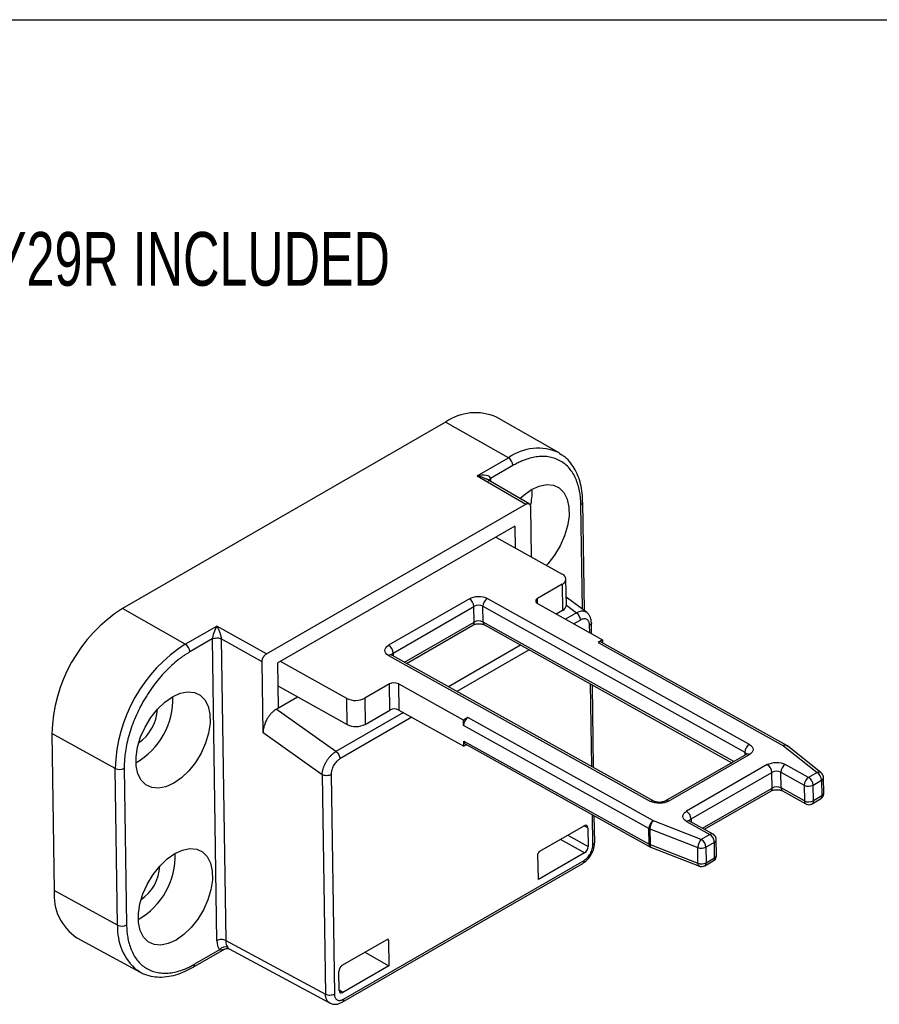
# Model space of a CAD drawing. Header units: millimetres. Extents: x 13 to 546, y 13 to 419.
# Tile 12 of 13: x 399 to 467, y 342 to 419. Entities that reach past the tile are written whole.
import ezdxf

# ---------------------------------------------------------------- set-up
doc = ezdxf.new("R2010")
doc.units = ezdxf.units.MM
doc.header["$LTSCALE"] = 2
doc.layers.add('TEXT', color=140, linetype='Continuous', lineweight=25)
doc.styles.add('SLDTEXTSTYLE0', font='TXT', dxfattribs={"width": 0.7})

msp = doc.modelspace()

# ---------------------------------------------------------------- linework, layer by layer
for p, q in [((432.552, 387.384), (407.096, 372.688)), ((437.505, 384.574), (432.552, 387.384)), ((441.492, 384.957), (436.57, 387.769)), ((435.033, 383.147), (437.505, 384.574)), ((437.861, 383.967), (436.091, 382.945)), ((435.033, 383.147), (438.885, 380.924)), ((439.143, 380.944), (435.738, 382.909)), ((436.091, 382.938), (436.094, 382.704)), ((443.488, 372.532), (443.36, 381.082)), ((418.441, 369.121), (438.885, 380.924)), ((439.245, 380.716), (439.304, 376.767)), ((443.337, 372.643), (443.213, 380.878)), ((438.015, 379.184), (419.348, 368.407)), ((438.015, 379.184), (438.041, 377.471)), ((436.518, 378.319), (441.743, 375.409)), ((442.066, 372.957), (442.036, 375.015)), ((441.743, 374.607), (439.798, 373.484)), ((441.743, 374.607), (441.774, 372.548)), ((434.425, 373.47), (428.061, 369.796)), ((456.483, 361.982), (435.839, 373.484)), ((439.804, 373.08), (439.798, 373.484)), ((443.652, 372.411), (442.057, 373.581)), ((412.049, 369.879), (407.096, 372.688)), ((428.42, 369.187), (434.784, 372.861)), ((434.803, 371.626), (434.784, 372.861)), ((435.491, 372.868), (456.136, 361.367)), ((435.51, 371.633), (435.491, 372.868)), ((439.798, 373.083), (444.924, 370.227)), ((441.774, 372.548), (441.275, 372.26)), ((442.067, 372.95), (442.867, 372.363)), ((442.867, 372.363), (441.995, 371.859)), ((443.177, 371.786), (442.661, 371.488)), ((412.049, 369.879), (414.521, 371.306)), ((418.441, 369.121), (414.521, 371.306)), ((429.316, 368.458), (434.803, 371.626)), ((429.472, 368.372), (434.699, 371.39)), ((455.254, 360.633), (435.51, 371.633)), ((435.62, 371.4), (455.103, 360.546)), ((443.904, 370.795), (443.896, 371.363)), ((444.055, 370.711), (444.042, 371.567)), ((414.176, 370.294), (412.406, 369.272)), ((414.533, 346.519), (414.177, 370.287)), ((414.88, 370.298), (415.237, 346.528)), ((418.093, 368.506), (414.88, 370.298)), ((444.924, 370.227), (444.57, 370.023)), ((444.924, 370.227), (444.927, 369.988)), ((438.46, 369.818), (432.77, 366.534)), ((439.126, 369.447), (433.436, 366.163)), ((444.57, 370.023), (459.174, 361.887)), ((459.424, 361.912), (444.82, 370.048)), ((428.061, 368.994), (448.705, 357.492)), ((448.954, 357.517), (428.31, 369.019)), ((428.42, 369.187), (428.424, 368.955)), ((418.177, 362.902), (418.093, 368.506)), ((419.401, 364.865), (419.348, 368.407)), ((424.772, 365.612), (419.548, 368.523)), ((419.375, 366.577), (419.39, 366.569)), ((419.39, 366.569), (424.803, 363.553)), ((428.131, 366.749), (426.186, 365.626)), ((428.162, 364.69), (428.131, 366.749)), ((433.964, 363.9), (428.838, 366.756)), ((428.838, 366.756), (428.869, 364.697)), ((444.062, 360.243), (443.965, 366.751)), ((444.213, 360.159), (444.116, 366.667)), ((419.401, 364.865), (420.897, 365.729)), ((424.803, 363.553), (424.772, 365.612)), ((426.186, 365.626), (426.217, 363.567)), ((419.218, 364.76), (419.401, 364.865)), ((423.916, 361.422), (419.218, 364.76)), ((429.235, 364.493), (423.916, 361.422)), ((429.901, 364.122), (424.225, 360.845)), ((426.217, 363.567), (428.162, 364.69)), ((428.869, 364.697), (433.995, 361.841)), ((434.317, 364.104), (433.964, 363.9)), ((448.921, 355.968), (434.317, 364.104)), ((433.97, 363.488), (433.964, 363.9)), ((448.574, 355.352), (433.97, 363.488)), ((406.533, 360.1), (401.538, 362.834)), ((401.538, 362.834), (401.723, 350.481)), ((422.828, 359.598), (418.177, 362.902)), ((433.988, 362.253), (448.592, 354.117)), ((433.995, 361.841), (433.988, 362.253)), ((434.204, 361.962), (433.995, 361.841)), ((434.099, 362.02), (448.703, 353.884)), ((459.174, 361.887), (461.82, 359.77)), ((459.488, 361.86), (459.418, 361.905)), ((459.528, 361.834), (459.488, 361.86)), ((462.139, 359.749), (459.493, 361.865)), ((456.239, 361.202), (449.875, 357.528)), ((450.119, 357.506), (456.483, 361.18)), ((456.136, 361.367), (456.139, 361.144)), ((406.718, 347.747), (406.533, 360.1)), ((407.237, 360.109), (407.422, 347.756)), ((457.897, 360.393), (451.533, 356.719)), ((461.149, 359.383), (459.311, 360.407)), ((422.828, 359.598), (423.087, 342.31)), ((423.531, 359.607), (423.791, 342.319)), ((451.893, 356.11), (458.257, 359.784)), ((458.275, 358.548), (458.257, 359.784)), ((458.964, 359.791), (460.802, 358.767)), ((458.982, 358.556), (458.964, 359.791)), ((461.82, 359.77), (461.149, 359.383)), ((462.345, 358.13), (462.326, 359.366)), ((452.788, 355.381), (458.275, 358.548)), ((460.82, 357.532), (458.982, 358.556)), ((460.802, 358.767), (460.82, 357.532)), ((461.509, 358.774), (462.18, 359.161)), ((461.527, 357.539), (461.509, 358.774)), ((462.18, 359.161), (462.198, 357.926)), ((452.944, 355.295), (458.172, 358.312)), ((459.092, 358.323), (460.931, 357.299)), ((462.198, 357.926), (461.527, 357.539)), ((461.424, 357.303), (462.095, 357.69)), ((444.155, 354.075), (444.119, 356.437)), ((444.301, 354.28), (444.27, 356.353)), ((439.937, 353.538), (443.473, 355.579)), ((443.76, 355.413), (443.457, 355.57)), ((443.76, 355.413), (443.783, 353.93)), ((452.7, 354.505), (448.921, 355.968)), ((451.533, 355.917), (453.371, 354.892)), ((453.621, 354.917), (451.782, 355.942)), ((451.893, 356.11), (451.896, 355.878)), ((442.172, 354.828), (443.783, 353.93)), ((448.592, 354.117), (448.574, 355.352)), ((448.641, 355.321), (452.42, 353.858)), ((448.641, 355.321), (448.659, 354.086)), ((453.371, 354.892), (452.7, 354.505)), ((443.505, 353.438), (441.602, 354.499)), ((448.65, 353.919), (448.768, 353.861)), ((448.659, 354.086), (452.438, 352.623)), ((448.765, 353.854), (452.544, 352.392)), ((452.438, 352.623), (452.42, 353.858)), ((453.06, 353.896), (453.731, 354.284)), ((453.06, 353.896), (453.078, 352.661)), ((453.749, 353.048), (453.731, 354.284)), ((453.896, 353.253), (453.877, 354.488)), ((439.863, 351.335), (439.833, 353.353)), ((443.505, 353.438), (439.863, 351.335)), ((424.406, 341.668), (443.356, 352.607)), ((424.51, 341.904), (443.46, 352.844)), ((452.975, 352.425), (453.646, 352.812)), ((453.078, 352.661), (453.749, 353.048)), ((406.718, 347.747), (401.723, 350.481)), ((403.513, 346.744), (408.494, 344.039)), ((415.237, 346.528), (423.087, 342.31)), ((424.416, 344.578), (427.952, 346.619)), ((427.946, 346.615), (428.06, 346.557)), ((428.06, 346.557), (428.09, 344.539)), ((412.671, 344.43), (415.145, 345.859)), ((414.738, 345.8), (412.774, 344.667)), ((415.502, 345.865), (423.449, 341.595)), ((426.187, 345.6), (428.09, 344.539)), ((428.09, 344.539), (424.448, 342.437)), ((424.16, 342.603), (424.138, 344.085)), ((424.448, 342.437), (424.16, 342.609))]:
    msp.add_line(p, q)
at = {"flags": 128}
for points in [[(441.492, 384.957), (441.503, 384.951), (441.712, 384.818)], [(438.406, 381.37), (438.709, 381.641), (439.316, 382.067)], [(439.316, 382.067), (439.926, 382.344), (440.511, 382.459), (441.047, 382.409), (441.509, 382.195), (441.877, 381.826), (442.136, 381.318), (442.273, 380.695), (442.284, 379.982), (442.167, 379.211), (441.928, 378.416), (441.577, 377.632), (441.129, 376.893), (440.605, 376.23), (440.49, 376.107)], [(411.032, 365.739), (411.642, 366.015), (412.227, 366.131), (412.762, 366.081), (413.224, 365.866), (413.593, 365.497), (413.851, 364.99), (413.989, 364.366), (414, 363.654), (413.883, 362.883), (413.644, 362.088), (413.293, 361.304), (412.845, 360.565), (412.32, 359.902), (411.742, 359.346), (411.134, 358.92), (410.525, 358.643), (409.939, 358.528), (409.404, 358.578), (408.942, 358.792), (408.574, 359.161), (408.315, 359.669), (408.177, 360.293), (408.167, 361.005), (408.283, 361.776), (408.523, 362.571), (408.874, 363.355), (409.321, 364.094), (409.846, 364.757), (410.425, 365.313), (411.032, 365.739)], [(448.659, 354.086), (448.666, 354.01), (448.683, 353.946), (448.711, 353.896), (448.747, 353.863), (448.765, 353.854)], [(411.319, 346.567), (410.71, 346.29), (410.124, 346.175), (409.589, 346.225), (409.127, 346.439), (408.759, 346.808), (408.5, 347.316), (408.363, 347.939), (408.352, 348.652), (408.469, 349.423), (408.708, 350.218), (409.059, 351.002), (409.506, 351.741), (410.031, 352.403), (410.61, 352.96), (411.217, 353.386), (411.827, 353.662), (412.412, 353.778), (412.948, 353.728), (413.409, 353.513), (413.778, 353.144), (414.036, 352.637), (414.174, 352.013), (414.185, 351.301), (414.068, 350.53), (413.829, 349.735), (413.478, 348.951), (413.03, 348.212), (412.506, 347.549), (411.927, 346.993), (411.319, 346.567)], [(408.494, 344.039), (408.432, 344.073), (408.248, 344.19)]]:
    msp.add_lwpolyline(points, dxfattribs=at)
for centre, radius, start, end in [((434.903, 384.019), 4.105, 66.02895, 124.93488), ((439.827, 381.341), 3.981, 65.2755, 125.68833), ((437.093, 383.924), 0.769, 3.2039, 57.66221), ((435.026, 381.794), 4.342, 346.19214, 3.91351), ((443.11, 381.107), 0.252, 294.27678, 353.24036), ((441.597, 375.008), 0.427, 289.91436, 70.07026), ((434.017, 372.818), 0.768, 3.17712, 57.97772), ((436.248, 372.847), 0.757, 122.73309, 178.41653), ((439.871, 373.283), 0.213, 109.91436, 250.07026), ((413.56, 362.548), 12.026, 122.51561, 178.63401), ((435.145, 372.169), 0.78, 63.64315, 117.51664), ((441.58, 372.996), 0.488, 293.39109, 355.37867), ((435.163, 370.934), 0.78, 63.64315, 117.51664), ((434.554, 371.594), 0.251, 305.38571, 7.25967), ((435.762, 371.61), 0.253, 174.75076, 235.93652), ((418.464, 359.816), 11.934, 122.51561, 178.63401), ((411.638, 369.229), 0.769, 3.2039, 57.66221), ((427.653, 369.145), 0.768, 3.17712, 57.97772), ((444.717, 369.816), 0.254, 66.08746, 125.36287), ((428.207, 368.787), 0.254, 66.08746, 125.36287), ((428.538, 368.941), 0.273, 115.5418, 160.28453), ((428.491, 366.056), 0.78, 63.64315, 117.51664), ((405.204, 365.605), 5.871, 300.21791, 1.535), ((425.465, 367.01), 1.561, 243.64315, 297.51664), ((406.468, 364.9), 3.381, 304.18759, 357.56532), ((428.522, 363.998), 0.78, 63.64315, 117.51664), ((434.727, 363.467), 0.757, 122.73309, 178.41653), ((425.496, 364.952), 1.561, 243.64315, 297.51664), ((434.233, 362.226), 0.246, 173.82501, 236.86227), ((456.892, 361.346), 0.757, 122.73309, 178.41653), ((459.321, 361.68), 0.254, 66.44944, 125.33294), ((459.315, 361.606), 0.314, 55.61354, 116.7204), ((456.024, 361.123), 0.268, 21.03524, 65.27912), ((456.342, 360.977), 0.247, 55.33605, 114.6996), ((406.877, 360.803), 0.782, 243.95211, 297.49125), ((457.49, 359.741), 0.768, 3.17712, 57.97772), ((459.72, 359.77), 0.757, 122.73309, 178.41653), ((458.617, 359.092), 0.78, 63.64315, 117.51664), ((461.559, 358.746), 0.757, 122.73309, 178.41653), ((460.742, 358.731), 0.768, 3.17712, 57.97772), ((461.962, 359.497), 0.308, 55.06844, 117.39004), ((461.413, 359.119), 0.768, 3.17712, 57.97772), ((462.078, 359.389), 0.249, 294.08494, 354.51989), ((458.026, 358.517), 0.251, 305.38571, 7.25967), ((458.636, 357.856), 0.78, 63.64315, 117.51664), ((459.234, 358.533), 0.253, 174.75076, 235.93652), ((461.148, 359.466), 0.78, 243.64315, 297.51664), ((461.95, 357.894), 0.251, 305.38571, 7.25967), ((462.103, 358.149), 0.242, 293.14493, 355.62483), ((448.852, 357.286), 0.253, 65.8183, 125.38502), ((449.979, 357.304), 0.247, 55.30135, 115.10742), ((461.072, 357.508), 0.253, 174.72587, 236.21804), ((461.167, 358.231), 0.78, 243.64315, 297.51664), ((461.286, 357.504), 0.244, 304.292, 8.25505), ((451.126, 356.067), 0.768, 3.17712, 57.97772), ((449.331, 355.331), 0.757, 122.73309, 178.41653), ((449.542, 355.314), 0.901, 133.52077, 179.58111), ((451.68, 355.71), 0.254, 66.08746, 125.36287), ((452.01, 355.864), 0.273, 115.5418, 160.28453), ((448.831, 355.817), 0.531, 241.04698, 248.9957), ((453.518, 354.686), 0.254, 66.13504, 125.35894), ((452.964, 354.241), 0.768, 3.17712, 57.97772), ((448.844, 354.093), 0.253, 174.72811, 236.19264), ((448.85, 354.582), 0.531, 241.04698, 248.9957), ((453.321, 353.852), 0.901, 133.52077, 179.58111), ((452.696, 354.604), 0.796, 249.65019, 297.18801), ((452.293, 353.854), 0.768, 3.17712, 57.97772), ((453.64, 354.503), 0.238, 292.40752, 356.06933), ((405.388, 353.252), 5.872, 300.22309, 1.52982), ((453.659, 353.268), 0.237, 292.37249, 356.39728), ((406.654, 352.547), 3.381, 304.18759, 357.56532), ((452.669, 352.589), 0.233, 171.64513, 237.76504), ((452.715, 353.369), 0.796, 249.65019, 297.18801), ((452.837, 352.626), 0.244, 304.30525, 8.25369), ((453.501, 353.017), 0.251, 305.38571, 7.25967), ((405.724, 350.1), 4.019, 174.55519, 236.61403), ((410.972, 347.468), 4.263, 176.2482, 230.27059), ((407.062, 348.449), 0.782, 243.95211, 297.49125), ((412.531, 344.632), 0.245, 305.51271, 8.09599)]:
    msp.add_arc(centre, radius, start, end)
for centre, major_axis, ratio, start_param, end_param in [((443.478, 355.249), (0.195, 0.35), 0.58719, 5.488982, 7.059474), ((443.5, 353.767), (0.195, 0.349), 0.587548, 3.918175, 5.488666), ((439.939, 353.414), (0.073, 0.131), 0.587548, 0.776582, 2.347074), ((427.954, 346.495), (0.073, 0.131), 0.58719, 5.488982, 7.059474), ((424.421, 344.248), (0.195, 0.349), 0.587548, 0.776582, 2.347074), ((424.443, 342.766), (0.195, 0.35), 0.58719, 2.347389, 3.917881)]:
    msp.add_ellipse(centre, major_axis=major_axis, ratio=ratio, start_param=start_param, end_param=end_param)
for points, knots in [([(443.213, 380.878), (443.212, 380.952), (443.208, 381.101), (443.194, 381.318), (443.173, 381.531), (443.145, 381.74), (443.091, 382.054), (442.991, 382.46), (442.815, 382.934), (442.59, 383.365), (442.217, 383.877), (441.634, 384.367), (440.92, 384.626), (440.296, 384.689), (439.814, 384.667), (439.321, 384.579), (438.883, 384.447), (438.503, 384.295), (438.182, 384.146), (437.969, 384.027), (437.861, 383.967)], [0, 0, 0, 0, 0.023337, 0.046631, 0.069912, 0.093213, 0.116565, 0.178306, 0.240092, 0.304407, 0.368768, 0.500006, 0.631244, 0.695559, 0.759919, 0.82166, 0.883446, 0.922312, 0.961115, 1, 1, 1, 1]), ([(443.352, 381.078), (443.349, 381.258), (443.341, 381.694), (443.238, 382.339), (443.054, 383.011), (442.784, 383.629), (442.421, 384.174), (442.067, 384.569), (441.808, 384.735), (441.728, 384.786)], [0, 0, 0, 0, 0.111282, 0.269512, 0.429556, 0.591589, 0.756256, 0.925001, 1, 1, 1, 1]), ([(435.753, 382.901), (435.721, 382.918), (435.654, 382.953), (435.542, 383.001), (435.41, 383.05), (435.239, 383.104), (435.109, 383.131), (435.033, 383.147)], [0, 0, 0, 0, 0.137705, 0.294783, 0.471424, 0.688761, 1, 1, 1, 1]), ([(438.885, 380.924), (438.902, 380.933), (438.936, 380.95), (438.985, 380.966), (439.033, 380.973), (439.078, 380.97), (439.119, 380.958), (439.155, 380.937), (439.186, 380.908), (439.212, 380.87), (439.23, 380.825), (439.242, 380.774), (439.244, 380.735), (439.245, 380.716)], [0, 0, 0, 0, 0.090911, 0.181821, 0.27273, 0.363638, 0.454546, 0.545454, 0.636362, 0.72727, 0.818179, 0.909089, 1, 1, 1, 1]), ([(434.425, 373.47), (434.612, 373.578), (434.866, 373.64), (435.397, 373.646), (435.651, 373.588), (435.839, 373.484)], [0, 0, 0, 0, 0.5, 0.5, 1, 1, 1, 1]), ([(442.867, 372.363), (443.004, 372.425), (443.211, 372.519), (443.449, 372.502), (443.584, 372.474), (443.633, 372.415), (443.644, 372.402)], [0, 0, 0, 0, 0.453149, 0.688866, 0.930065, 1, 1, 1, 1]), ([(443.177, 371.786), (443.175, 371.884), (443.143, 371.999), (443.03, 372.209), (442.951, 372.302), (442.867, 372.363)], [0, 0, 0, 0, 0.5, 0.5, 1, 1, 1, 1]), ([(443.896, 371.363), (443.895, 371.389), (443.893, 371.44), (443.882, 371.512), (443.865, 371.579), (443.834, 371.665), (443.777, 371.758), (443.684, 371.837), (443.57, 371.88), (443.443, 371.883), (443.31, 371.855), (443.221, 371.809), (443.177, 371.786)], [0, 0, 0, 0, 0.060585, 0.120654, 0.180737, 0.241364, 0.371512, 0.50174, 0.631367, 0.761098, 0.880496, 1, 1, 1, 1]), ([(444.042, 371.567), (444.036, 371.652), (444.023, 371.823), (443.943, 372.055), (443.825, 372.261), (443.712, 372.36), (443.655, 372.409)], [0, 0, 0, 0, 0.241807, 0.490687, 0.744246, 1, 1, 1, 1]), ([(414.521, 371.306), (414.535, 371.282), (414.56, 371.238), (414.596, 371.17), (414.626, 371.111), (414.665, 371.03), (414.712, 370.926), (414.749, 370.829), (414.765, 370.785)], [0, 0, 0, 0, 0.167387, 0.3112987, 0.4317378, 0.5287104, 0.7862408, 1, 1, 1, 1]), ([(434.701, 371.389), (434.724, 371.402), (434.768, 371.426), (434.867, 371.458), (434.993, 371.487), (435.095, 371.492), (435.155, 371.496)], [0, 0, 0, 0, 0.236717, 0.446583, 0.672011, 1, 1, 1, 1]), ([(435.155, 371.496), (435.226, 371.494), (435.325, 371.49), (435.452, 371.465), (435.539, 371.439), (435.6, 371.412), (435.617, 371.401), (435.619, 371.4)], [0, 0, 0, 0, 0.376901, 0.525039, 0.753599, 0.973821, 1, 1, 1, 1]), ([(444.041, 371.567), (444.041, 371.566), (444.054, 371.529), (444.013, 371.451), (443.935, 371.392), (443.896, 371.363)], [0, 0, 0, 0, 0.0164739, 0.508237, 1, 1, 1, 1]), ([(414.176, 370.294), (414.269, 370.346), (414.398, 370.377), (414.658, 370.379), (414.788, 370.35), (414.88, 370.298)], [0, 0, 0, 0, 0.5, 0.5, 1, 1, 1, 1]), ([(414.765, 370.785), (414.777, 370.753), (414.799, 370.692), (414.827, 370.599), (414.85, 370.513), (414.866, 370.433), (414.878, 370.359), (414.88, 370.318), (414.88, 370.298)], [0, 0, 0, 0, 0.220637, 0.413525, 0.580436, 0.734963, 0.872518, 1, 1, 1, 1]), ([(428.061, 368.994), (427.873, 369.098), (427.768, 369.241), (427.768, 369.542), (427.873, 369.688), (428.061, 369.796)], [0, 0, 0, 0, 0.5, 0.5, 1, 1, 1, 1]), ([(412.406, 369.272), (412.341, 369.234), (412.213, 369.159), (412.021, 369.035), (411.83, 368.904), (411.639, 368.765), (411.346, 368.538), (410.953, 368.203), (410.466, 367.725), (409.992, 367.196), (409.38, 366.418), (408.686, 365.346), (408.127, 364.197), (407.777, 363.268), (407.567, 362.586), (407.409, 361.919), (407.314, 361.352), (407.262, 360.876), (407.237, 360.486), (407.237, 360.235), (407.237, 360.109)], [0, 0, 0, 0, 0.023337, 0.046631, 0.069912, 0.093213, 0.116565, 0.178306, 0.240092, 0.304407, 0.368768, 0.500006, 0.631244, 0.695559, 0.759919, 0.82166, 0.883446, 0.922312, 0.961115, 1, 1, 1, 1]), ([(418.093, 368.506), (418.094, 368.526), (418.095, 368.566), (418.105, 368.63), (418.122, 368.695), (418.145, 368.761), (418.175, 368.825), (418.21, 368.888), (418.25, 368.946), (418.294, 369), (418.341, 369.048), (418.39, 369.09), (418.424, 369.111), (418.441, 369.121)], [0, 0, 0, 0, 0.0909108, 0.1818206, 0.2727296, 0.363638, 0.454546, 0.545454, 0.636362, 0.7272704, 0.8181794, 0.9090892, 1, 1, 1, 1]), ([(428.311, 369.019), (428.296, 369.028), (428.264, 369.047), (428.251, 369.063), (428.253, 369.059), (428.254, 369.058)], [0, 0, 0, 0, 0.420841, 0.899214, 1, 1, 1, 1]), ([(419.218, 364.76), (419.189, 364.742), (419.129, 364.706), (419.04, 364.641), (418.952, 364.567), (418.865, 364.485), (418.78, 364.395), (418.697, 364.297), (418.618, 364.192), (418.543, 364.08), (418.471, 363.958), (418.4, 363.822), (418.331, 363.667), (418.269, 363.493), (418.218, 363.304), (418.182, 363.101), (418.179, 362.97), (418.177, 362.902)], [0, 0, 0, 0, 0.053068, 0.106699, 0.160901, 0.21568, 0.271046, 0.327004, 0.383563, 0.440728, 0.498507, 0.563067, 0.635232, 0.715005, 0.802391, 0.897389, 1, 1, 1, 1]), ([(456.483, 361.982), (456.671, 361.878), (456.776, 361.735), (456.776, 361.434), (456.67, 361.289), (456.483, 361.18)], [0, 0, 0, 0, 0.5, 0.5, 1, 1, 1, 1]), ([(422.828, 359.598), (422.829, 359.631), (422.832, 359.697), (422.845, 359.797), (422.863, 359.897), (422.886, 359.994), (422.913, 360.088), (422.944, 360.178), (422.977, 360.265), (423.011, 360.348), (423.047, 360.426), (423.084, 360.5), (423.121, 360.568), (423.187, 360.683), (423.29, 360.839), (423.438, 361.023), (423.594, 361.184), (423.755, 361.32), (423.862, 361.388), (423.916, 361.422)], [0, 0, 0, 0, 0.052148, 0.102404, 0.150769, 0.197241, 0.241821, 0.28451, 0.325307, 0.364213, 0.401227, 0.436351, 0.469584, 0.500927, 0.60447, 0.70613, 0.805926, 0.903876, 1, 1, 1, 1]), ([(424.225, 360.845), (424.203, 360.832), (424.159, 360.805), (424.093, 360.755), (424.029, 360.7), (423.942, 360.614), (423.836, 360.488), (423.726, 360.316), (423.636, 360.131), (423.574, 359.946), (423.536, 359.768), (423.533, 359.66), (423.531, 359.607)], [0, 0, 0, 0, 0.059981, 0.119471, 0.179017, 0.239164, 0.368557, 0.498521, 0.628409, 0.758895, 0.87931, 1, 1, 1, 1]), ([(423.916, 361.422), (423.999, 361.362), (424.079, 361.268), (424.191, 361.058), (424.224, 360.943), (424.225, 360.845)], [0, 0, 0, 0, 0.5, 0.5, 1, 1, 1, 1]), ([(456.297, 361.244), (456.297, 361.243), (456.296, 361.243), (456.272, 361.218), (456.241, 361.203), (456.237, 361.202)], [0, 0, 0, 0, 0.406776, 0.929791, 1, 1, 1, 1]), ([(423.531, 359.607), (423.439, 359.554), (423.31, 359.522), (423.05, 359.518), (422.92, 359.547), (422.828, 359.598)], [0, 0, 0, 0, 0.5, 0.5, 1, 1, 1, 1]), ([(462.273, 359.583), (462.239, 359.64), (462.202, 359.704), (462.142, 359.744), (462.137, 359.748)], [0, 0, 0, 0, 0.902664, 1, 1, 1, 1]), ([(462.326, 359.364), (462.326, 359.365), (462.332, 359.411), (462.313, 359.488), (462.284, 359.556), (462.273, 359.583)], [0, 0, 0, 0, 0.018569, 0.608813, 1, 1, 1, 1]), ([(458.173, 358.312), (458.196, 358.325), (458.24, 358.349), (458.339, 358.381), (458.466, 358.41), (458.567, 358.415), (458.628, 358.419)], [0, 0, 0, 0, 0.236717, 0.446583, 0.672011, 1, 1, 1, 1]), ([(458.628, 358.419), (458.699, 358.416), (458.797, 358.413), (458.925, 358.388), (459.012, 358.362), (459.073, 358.335), (459.09, 358.324), (459.091, 358.323)], [0, 0, 0, 0, 0.376901, 0.525039, 0.753599, 0.973821, 1, 1, 1, 1]), ([(462.092, 357.694), (462.117, 357.708), (462.195, 357.75), (462.245, 357.824), (462.278, 357.874)], [0, 0, 0, 0, 0.326637, 1, 1, 1, 1]), ([(462.278, 357.874), (462.307, 357.935), (462.345, 358.018), (462.342, 358.107), (462.341, 358.13)], [0, 0, 0, 0, 0.741473, 1, 1, 1, 1]), ([(450.119, 357.506), (449.931, 357.398), (449.677, 357.336), (449.147, 357.331), (448.892, 357.388), (448.705, 357.492)], [0, 0, 0, 0, 0.5, 0.5, 1, 1, 1, 1]), ([(449.419, 357.421), (449.348, 357.424), (449.249, 357.427), (449.122, 357.453), (449.035, 357.479), (448.974, 357.505), (448.957, 357.516), (448.956, 357.517)], [0, 0, 0, 0, 0.377154, 0.525391, 0.754104, 0.974474, 1, 1, 1, 1]), ([(449.873, 357.528), (449.85, 357.515), (449.806, 357.492), (449.708, 357.459), (449.581, 357.431), (449.48, 357.425), (449.419, 357.421)], [0, 0, 0, 0, 0.236263, 0.446254, 0.671816, 1, 1, 1, 1]), ([(460.935, 357.305), (460.955, 357.291), (461.027, 357.244), (461.115, 357.239), (461.178, 357.236)], [0, 0, 0, 0, 0.282959, 1, 1, 1, 1]), ([(461.178, 357.236), (461.243, 357.242), (461.33, 357.25), (461.404, 357.294), (461.422, 357.305)], [0, 0, 0, 0, 0.747506, 1, 1, 1, 1]), ([(451.784, 355.941), (451.768, 355.95), (451.736, 355.969), (451.723, 355.986), (451.726, 355.982), (451.726, 355.981)], [0, 0, 0, 0, 0.420841, 0.899214, 1, 1, 1, 1]), ([(453.806, 354.737), (453.768, 354.79), (453.716, 354.862), (453.64, 354.904), (453.619, 354.915)], [0, 0, 0, 0, 0.732634, 1, 1, 1, 1]), ([(453.87, 354.487), (453.871, 354.514), (453.876, 354.602), (453.835, 354.682), (453.806, 354.737)], [0, 0, 0, 0, 0.306695, 1, 1, 1, 1]), ([(443.356, 352.607), (443.482, 352.698), (443.733, 352.879), (444.048, 353.318), (444.264, 353.816), (444.289, 354.125), (444.301, 354.28)], [0, 0, 0, 0, 0.250191, 0.500163, 0.749729, 1, 1, 1, 1]), ([(443.46, 352.844), (443.482, 352.857), (443.527, 352.884), (443.592, 352.933), (443.657, 352.989), (443.744, 353.074), (443.849, 353.199), (443.96, 353.371), (444.05, 353.555), (444.112, 353.739), (444.15, 353.916), (444.153, 354.022), (444.155, 354.075)], [0, 0, 0, 0, 0.06026, 0.120023, 0.179828, 0.240211, 0.370001, 0.50013, 0.629919, 0.76005, 0.879941, 1, 1, 1, 1]), ([(444.155, 354.075), (444.194, 354.105), (444.272, 354.163), (444.313, 354.241), (444.3, 354.278), (444.3, 354.28)], [0, 0, 0, 0, 0.491945, 0.98389, 1, 1, 1, 1]), ([(453.831, 352.999), (453.858, 353.058), (453.895, 353.139), (453.894, 353.228), (453.893, 353.253)], [0, 0, 0, 0, 0.72019, 1, 1, 1, 1]), ([(443.356, 352.609), (443.358, 352.61), (443.397, 352.618), (443.445, 352.696), (443.455, 352.794), (443.46, 352.844)], [0, 0, 0, 0, 0.026989, 0.513494, 1, 1, 1, 1]), ([(452.543, 352.393), (452.545, 352.392), (452.585, 352.37), (452.664, 352.358), (452.738, 352.359), (452.768, 352.36)], [0, 0, 0, 0, 0.023257, 0.609453, 1, 1, 1, 1]), ([(452.768, 352.36), (452.833, 352.37), (452.907, 352.382), (452.967, 352.422), (452.974, 352.426)], [0, 0, 0, 0, 0.892539, 1, 1, 1, 1]), ([(453.641, 352.819), (453.667, 352.832), (453.747, 352.872), (453.797, 352.947), (453.831, 352.999)], [0, 0, 0, 0, 0.323367, 1, 1, 1, 1]), ([(407.422, 347.756), (407.424, 347.682), (407.428, 347.533), (407.442, 347.316), (407.463, 347.103), (407.491, 346.894), (407.545, 346.58), (407.645, 346.174), (407.82, 345.7), (408.046, 345.269), (408.418, 344.757), (409.002, 344.267), (409.715, 344.008), (410.34, 343.945), (410.822, 343.967), (411.315, 344.055), (411.753, 344.187), (412.133, 344.339), (412.453, 344.488), (412.667, 344.607), (412.774, 344.667)], [0, 0, 0, 0, 0.023337, 0.046631, 0.069912, 0.093213, 0.116565, 0.178306, 0.240092, 0.304407, 0.368768, 0.500006, 0.631244, 0.695559, 0.759919, 0.82166, 0.883446, 0.922312, 0.961115, 1, 1, 1, 1]), ([(415.142, 345.863), (415.074, 345.825), (414.95, 345.754), (414.805, 345.786), (414.738, 345.8)], [0, 0, 0, 0, 0.5425865, 1, 1, 1, 1]), ([(415.138, 345.855), (415.188, 345.877), (415.303, 345.926), (415.432, 345.887), (415.505, 345.865)], [0, 0, 0, 0, 0.4323299, 1, 1, 1, 1]), ([(415.39, 345.99), (415.413, 345.958), (415.461, 345.894), (415.489, 345.875), (415.503, 345.866)], [0, 0, 0, 0, 0.489483, 1, 1, 1, 1]), ([(408.228, 344.223), (408.322, 344.155), (408.607, 343.947), (409.156, 343.751), (409.846, 343.636), (410.562, 343.661), (411.298, 343.816), (412.005, 344.069), (412.461, 344.322), (412.67, 344.437)], [0, 0, 0, 0, 0.0807407, 0.2450134, 0.4001195, 0.5562635, 0.7126577, 0.8683484, 1, 1, 1, 1]), ([(423.087, 342.31), (423.179, 342.26), (423.309, 342.231), (423.569, 342.234), (423.699, 342.266), (423.791, 342.319)], [0, 0, 0, 0, 0.5, 0.5, 1, 1, 1, 1]), ([(423.412, 341.616), (423.392, 341.628), (423.353, 341.652), (423.301, 341.699), (423.253, 341.753), (423.211, 341.815), (423.174, 341.883), (423.144, 341.957), (423.12, 342.038), (423.102, 342.124), (423.09, 342.214), (423.088, 342.278), (423.087, 342.31)], [0, 0, 0, 0, 0.099999, 0.199999, 0.299998, 0.399998, 0.499998, 0.599998, 0.699998, 0.799998, 0.899999, 1, 1, 1, 1]), ([(423.791, 342.319), (423.792, 342.294), (423.793, 342.243), (423.804, 342.171), (423.821, 342.105), (423.853, 342.02), (423.909, 341.928), (424.003, 341.851), (424.117, 341.808), (424.244, 341.806), (424.376, 341.835), (424.465, 341.881), (424.51, 341.904)], [0, 0, 0, 0, 0.06026, 0.120023, 0.179828, 0.240211, 0.370001, 0.50013, 0.629919, 0.76005, 0.879941, 1, 1, 1, 1]), ([(423.43, 341.606), (423.505, 341.574), (423.654, 341.51), (423.907, 341.501), (424.163, 341.547), (424.326, 341.628), (424.406, 341.668)], [0, 0, 0, 0, 0.25632, 0.510412, 0.759313, 1, 1, 1, 1]), ([(424.51, 341.904), (424.505, 341.855), (424.495, 341.756), (424.447, 341.679), (424.408, 341.67), (424.406, 341.67)], [0, 0, 0, 0, 0.486294, 0.972588, 1, 1, 1, 1])]:
    msp.add_open_spline(points, degree=3, knots=knots)
for points in [[(435.755, 383.176), (435.56, 383.208), (435.298, 383.199), (435.033, 383.147)], [(436.091, 382.945), (436.087, 383.055), (435.964, 383.142), (435.755, 383.176)], [(435.944, 382.741), (435.945, 382.816), (435.999, 382.891), (436.091, 382.945)], [(414.521, 371.306), (414.434, 371.154), (414.348, 370.962), (414.284, 370.782)], [(414.284, 370.782), (414.216, 370.587), (414.176, 370.406), (414.176, 370.294)], [(457.897, 360.393), (458.287, 360.618), (458.921, 360.624), (459.311, 360.407)], [(451.533, 355.917), (451.143, 356.134), (451.143, 356.493), (451.533, 356.719)], [(415.237, 346.528), (415.144, 346.579), (414.884, 346.636), (414.625, 346.573), (414.533, 346.519)], [(414.533, 346.519), (414.537, 346.229), (414.609, 345.978), (414.738, 345.8)], [(415.39, 345.99), (415.204, 346.089), (414.895, 346), (414.738, 345.8)], [(415.237, 346.528), (415.24, 346.311), (415.294, 346.123), (415.39, 345.99)]]:
    msp.add_open_spline(points, degree=3)
at = {"layer": 'TEXT'}
msp.add_line((12.7, 419.1), (546.1, 419.1), dxfattribs=at)

# ---------------------------------------------------------------- texts
at = {"layer": 'TEXT', "insert": (391.61, 402.366), "char_height": 4.23333, "attachment_point": 1, "style": 'SLDTEXTSTYLE0'}
msp.add_mtext('KEY29R INCLUDED', dxfattribs=at)

doc.saveas('drawing.dxf')
